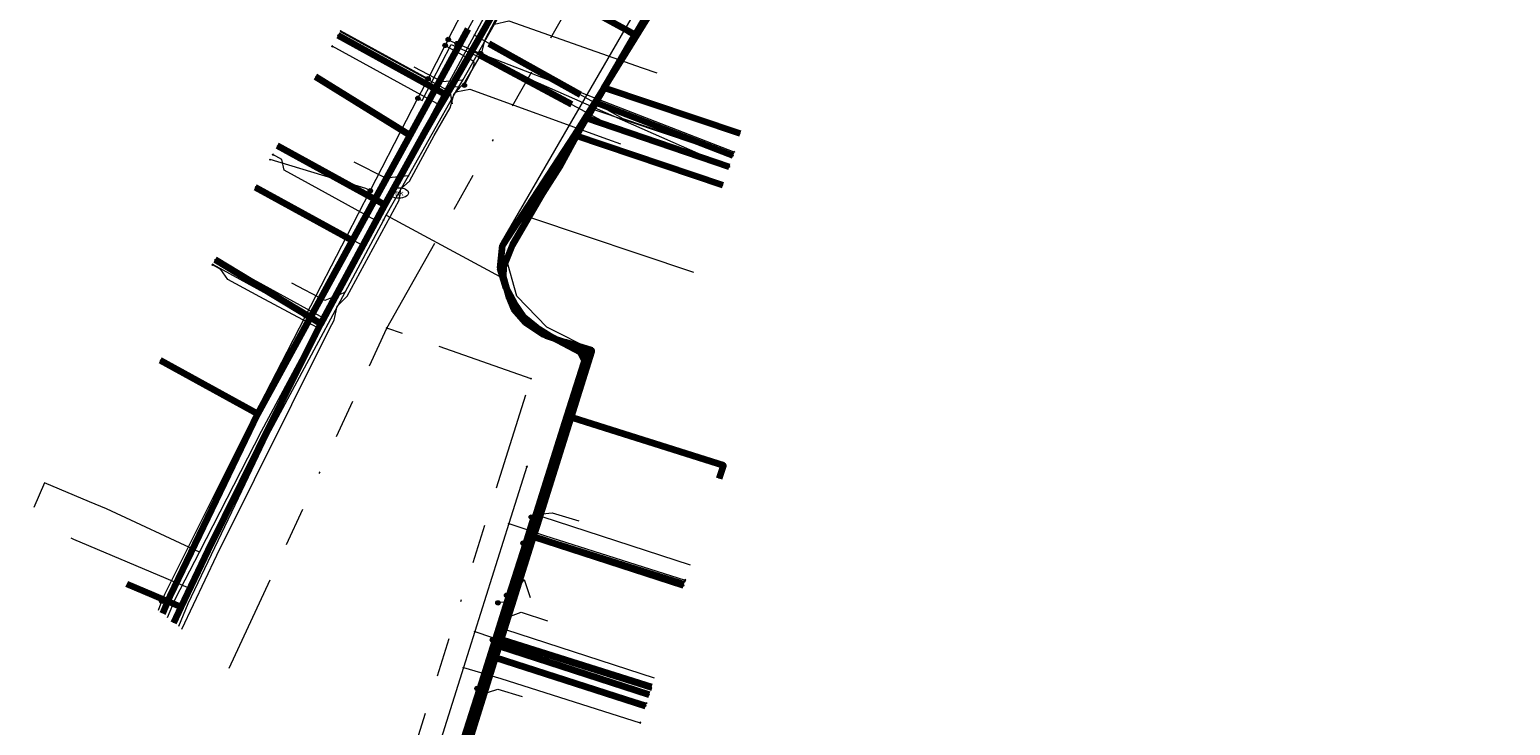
# Model space of a CAD drawing. Header units: metres. Extents: x 98902 to 136161, y 449037 to 499677.
# Tile 83 of 200: x 113456 to 113532, y 483110 to 483146. Entities that reach past the tile are written whole.
import ezdxf
from ezdxf.enums import TextEntityAlignment as Align
from ezdxf.lldxf.tags import DXFTag

# ---------------------------------------------------------------- set-up
doc = ezdxf.new("R2010")
doc.units = ezdxf.units.M
doc.linetypes.add('RI-OVERIG', pattern=[17, 5, -2, 2, -2, 0, -2, 2, -2])
for name, color, linetype, lineweight in [('B-WE-KL-DATA-G', 90, 'KL-DATA-N', 18), ('B-WE-KL-DATA_HULPSTUK-S', 90, 'Continuous', 25), ('B-WE-KL-DATA_KABELBED-G', 90, 'Continuous', 100), ('B-WE-KL-ET_LS-G', 190, 'KL-LS-N', 18), ('B-WE-KL-ET_LS_HULPSTUK-S', 190, 'Continuous', 25), ('B-WE-KL-GAS_LD-G', 50, 'KL-GAS-LD-N', 18), ('B-WE-KL-GAS_LD_HULPSTUK-S', 50, 'Continuous', 25), ('B-WE-KL-GAS_LD_MANTELBUIS-G', 50, 'Continuous', 100), ('B-WE-KL-WATER-G', 170, 'KL-WATER-N', 18), ('B-WE-KL-WATER-S', 170, 'Continuous', 25), ('B-WE-KL-WATER_HULPSTUK-S', 170, 'Continuous', 25), ('B-WE-RI-VRIJVERVAL-G', 210, 'RI-OVERIG', 18), ('B-WE-RI-VRIJVERVAL_HULPSTUK-S', 210, 'Continuous', 25)]:
    doc.layers.add(name, color=color, linetype=linetype, lineweight=lineweight)
doc.styles.add('NLCS-ISO', font='NLCS-ISO.ttf')
doc.styles.get("Standard").update_dxf_attribs({"font": 'arial.ttf'})
tags = doc.linetypes.add('KL-DATA-N', pattern='A,4,-1,[101,NLCS.SHX,S=0.5,R=0,X=0,Y=0],-1,4,-1,["D",Standard,S=1,R=0,X=-0.25,Y=-0.5],-1.5', length=12.5).pattern_tags.tags
tags[18] = DXFTag(74, 10)
tags = doc.linetypes.add('KL-GAS-LD-N', pattern='A,4,-1,[69,NLCS.SHX,S=0.5,R=0,X=0,Y=0],-1,4,-1,["L",Standard,S=1,R=0,X=0.25,Y=-0.5],-2', length=13).pattern_tags.tags
tags[18] = DXFTag(74, 10)
tags = doc.linetypes.add('KL-LS-N', pattern='A,4,-1,[103,NLCS.SHX,S=0.75,R=0,X=0,Y=0],-1,4,-1,["L",Standard,S=1,R=0,X=0,Y=-0.5],-2', length=13).pattern_tags.tags
tags[18] = DXFTag(74, 10)
doc.linetypes.add('KL-WATER-N', pattern='A,7,-0.5,[168,NLCS.SHX,S=0.75,R=0,X=0.75,Y=0],-2', length=9.5)

# ---------------------------------------------------------------- blocks, each defined once
blk = doc.blocks.new('SKL-WTB_HULP_OVERIG-SO')
at = {"color": 0, "linetype": 'ByBlock', "lineweight": 18}
for points in [[(-0.14, 0.14), (0.14, -0.14)], [(0.14, 0.14), (-0.14, -0.14)]]:
    blk.add_lwpolyline(points, dxfattribs=at)
at = {"color": 0, "linetype": 'ByBlock', "lineweight": 18, "style": 'NLCS-ISO', "flags": 1}
for tag, p in [('TYPE', (1.5, 0)), ('OMSCHRIJVING', (1.5, -3)), ('LABEL', (1.5, -1.5))]:
    blk.add_attdef(tag, p, '', height=1, dxfattribs=at)
blk = doc.blocks.new('SKL-WATER_BRANDKRAAN_BRANDPUT-SO')
at = {"color": 0, "linetype": 'ByBlock', "lineweight": 18}
blk.add_ellipse((0, 0), major_axis=(2.5, 0), ratio=0.54, dxfattribs=at)
at = {"color": 0, "linetype": 'ByBlock', "lineweight": 18, "style": 'NLCS-ISO'}
blk.add_text('bk', height=1.5, dxfattribs=at).set_placement((0.16, 0), align=Align.MIDDLE_CENTER)
blk = doc.blocks.new('SKL-WTB_HULP_MOF-SO')
at = {"linetype": 'ByBlock', "lineweight": 18}
h = blk.add_hatch(color=0, dxfattribs=at)
h.dxf.hatch_style = 1
h.paths.add_polyline_path([(-0.5625, 0, 1), (0.5625, 0, 1)])
at = {"color": 0, "linetype": 'ByBlock', "lineweight": 18}
blk.add_circle((0, 0), 0.5625, dxfattribs=at)
at = {"color": 0, "linetype": 'ByBlock', "lineweight": 18, "style": 'NLCS-ISO', "flags": 1}
for tag, p in [('TYPE', (1.5, 0)), ('OMSCHRIJVING', (1.5, -3)), ('LABEL', (1.5, -1.5))]:
    blk.add_attdef(tag, p, '', height=1, dxfattribs=at)
blk = doc.blocks.new('SRI-HULP_OVERIG-SO')
at = {"color": 0, "linetype": 'ByBlock', "lineweight": 18}
for points in [[(-0.14, 0.14), (0.14, -0.14)], [(0.14, 0.14), (-0.14, -0.14)]]:
    blk.add_lwpolyline(points, dxfattribs=at)
at = {"color": 0, "linetype": 'ByBlock', "lineweight": 18, "style": 'NLCS-ISO', "flags": 1}
for tag, p in [('TYPE', (1.5, 0)), ('OMSCHRIJVING', (1.5, -3)), ('LABEL', (1.5, -1.5))]:
    blk.add_attdef(tag, p, '', height=1, dxfattribs=at)

msp = doc.modelspace()

# ---------------------------------------------------------------- linework, layer by layer
at = {"layer": 'B-WE-KL-DATA-G', "flags": 128}
for points in [[(113535.736, 483055.776), (113537.273, 483064.992), (113543.547, 483102.626), (113545.789, 483116.078), (113547.565, 483115.791), (113549.983, 483115.399), (113551.74, 483125.68), (113554.063, 483139.264), (113555.126, 483145.481), (113557.287, 483158.117), (113523.788, 483168.309), (113520.53, 483169.303), (113513.739, 483171.376), (113506.539, 483173.574), (113505.581, 483173.498), (113503.734, 483172.981), (113502.906, 483172.333), (113502.534, 483171.939), (113500.921, 483169.213), (113499.883, 483167.46), (113499.177, 483166.266), (113498.47, 483165.072), (113497.786, 483163.916), (113497.202, 483162.93), (113493.983, 483157.491), (113492.651, 483155.241), (113485.853, 483159.265), (113480.133, 483149.324), (113478.277, 483145.936), (113475.299, 483140.497), (113472.339, 483135.092), (113467.475, 483126.209), (113462.974, 483116.85), (113462.597, 483115.959)], [(113494.241, 483157.339), (113493.983, 483157.491), (113492.651, 483155.241), (113485.853, 483159.265), (113480.133, 483149.324), (113478.277, 483145.936), (113475.299, 483140.497), (113472.339, 483135.092), (113467.475, 483126.209), (113462.475, 483128.947)], [(113494.241, 483157.339), (113493.983, 483157.491), (113492.651, 483155.241), (113485.853, 483159.265), (113480.133, 483149.324), (113478.277, 483145.936), (113475.299, 483140.497), (113472.339, 483135.092), (113467.475, 483126.209), (113462.974, 483116.85), (113462.597, 483115.959)], [(113494.241, 483157.339), (113493.983, 483157.491), (113492.651, 483155.241), (113485.853, 483159.265), (113480.133, 483149.324), (113478.277, 483145.936), (113475.299, 483140.497), (113472.339, 483135.092), (113467.475, 483126.209), (113462.974, 483116.85), (113462.597, 483115.959)], [(113494.241, 483157.339), (113493.983, 483157.491), (113492.651, 483155.241), (113485.853, 483159.265), (113480.133, 483149.324), (113478.277, 483145.936), (113475.299, 483140.497), (113472.339, 483135.092), (113467.339, 483137.83)], [(113494.241, 483157.339), (113493.983, 483157.491), (113492.651, 483155.241), (113485.853, 483159.265), (113480.133, 483149.324), (113478.277, 483145.936), (113475.299, 483140.497), (113470.444, 483143.499)], [(113485.33, 483104.771), (113477.415, 483107.27), (113478.138, 483109.56), (113479.757, 483114.688), (113483.358, 483126.09), (113484.338, 483129.192), (113482.595, 483130.111), (113481.772, 483130.631), (113481.142, 483131.147), (113480.661, 483131.838), (113480.227, 483132.669), (113479.913, 483133.664), (113480.026, 483134.832), (113483.723, 483140.484), (113485.257, 483142.922), (113487.692, 483146.861), (113492.651, 483155.241), (113493.983, 483157.491), (113494.241, 483157.339)], [(113494.241, 483157.339), (113493.983, 483157.491), (113492.651, 483155.241), (113487.692, 483146.861), (113485.257, 483142.922), (113483.723, 483140.484), (113480.026, 483134.832), (113479.913, 483133.664), (113480.227, 483132.669), (113480.661, 483131.838), (113481.142, 483131.147), (113481.772, 483130.631), (113482.595, 483130.111), (113484.338, 483129.192), (113483.358, 483126.09), (113479.757, 483114.688), (113478.138, 483109.56), (113486.052, 483107.059), (113486.057, 483107.057)], [(113494.241, 483157.339), (113493.983, 483157.491), (113492.651, 483155.241), (113487.692, 483146.861), (113485.257, 483142.922), (113483.723, 483140.484), (113480.026, 483134.832), (113479.913, 483133.664), (113480.227, 483132.669), (113480.661, 483131.838), (113481.142, 483131.147), (113481.772, 483130.631), (113482.595, 483130.111), (113484.338, 483129.192), (113483.358, 483126.09), (113479.757, 483114.688), (113487.673, 483112.189)], [(113491.157, 483122.893), (113491.368, 483123.56), (113483.358, 483126.09), (113484.338, 483129.192), (113482.595, 483130.111), (113481.772, 483130.631), (113481.142, 483131.147), (113480.661, 483131.838), (113480.227, 483132.669), (113479.913, 483133.664), (113480.026, 483134.832), (113483.723, 483140.484), (113485.257, 483142.922), (113487.692, 483146.861), (113492.651, 483155.241), (113493.983, 483157.491), (113494.241, 483157.339)], [(113494.241, 483157.339), (113493.983, 483157.491), (113492.651, 483155.241), (113487.692, 483146.861), (113485.257, 483142.922), (113483.723, 483140.484), (113491.337, 483137.927), (113491.342, 483137.925)], [(113494.241, 483157.339), (113493.983, 483157.491), (113492.651, 483155.241), (113487.692, 483146.861), (113485.257, 483142.922), (113492.228, 483140.581), (113492.233, 483140.579)], [(113478.252, 483144.64), (113479.634, 483146.813)], [(113471.708, 483145.806), (113477.174, 483142.812)], [(113477.174, 483142.812), (113478.252, 483144.64)], [(113472.781, 483134.878), (113477.174, 483142.812)], [(113483.087, 483138.817), (113484.719, 483141.803)], [(113484.719, 483141.803), (113491.836, 483139.413)], [(113481.475, 483136.269), (113483.087, 483138.817)], [(113467.351, 483137.851), (113472.781, 483134.878)], [(113482.044, 483120.939), (113483.725, 483126.1), (113484.747, 483129.412), (113482.313, 483130.64), (113480.76, 483132.23), (113480.199, 483134.251), (113481.475, 483136.269)], [(113481.475, 483136.269), (113489.838, 483133.461)], [(113465.321, 483134.142), (113470.874, 483131.101)], [(113471.847, 483133.035), (113472.781, 483134.878)], [(113470.874, 483131.101), (113471.847, 483133.035)], [(113463.977, 483117.26), (113466.754, 483122.973), (113470.874, 483131.101)], [(113480.994, 483117.668), (113481.892, 483120.471), (113482.044, 483120.939)], [(113482.044, 483120.939), (113489.654, 483118.461)], [(113457.879, 483119.841), (113458.026, 483119.781), (113463.977, 483117.26)], [(113480.186, 483115.145), (113480.994, 483117.668)], [(113463.175, 483115.484), (113463.977, 483117.26)], [(113479.387, 483112.907), (113480.186, 483115.145)], [(113480.186, 483115.145), (113487.823, 483112.665)], [(113478.544, 483110.094), (113479.387, 483112.907)]]:
    msp.add_lwpolyline(points, dxfattribs=at)
at = {"layer": 'B-WE-KL-DATA_KABELBED-G', "flags": 128}
for points in [[(113485.257, 483142.922), (113487.692, 483146.861), (113492.651, 483155.241)], [(113489.367, 483149.961), (113486.845, 483145.64), (113486.845, 483145.64)], [(113468.368, 483126.135), (113468.466, 483126.333), (113470.422, 483130.237), (113470.712, 483130.816), (113471.685, 483132.624), (113473.381, 483135.775), (113474.003, 483136.91), (113476.1, 483140.733), (113476.651, 483141.679), (113477.156, 483142.546), (113478.412, 483144.702), (113480.066, 483147.633), (113480.185, 483147.844), (113480.822, 483148.943)], [(113480.823, 483148.943), (113481.622, 483148.506), (113486.523, 483145.819), (113486.845, 483145.64), (113486.846, 483145.64)], [(113476.651, 483141.679), (113477.156, 483142.546), (113471.597, 483145.603)], [(113475.299, 483140.497), (113478.277, 483145.936)], [(113476.733, 483104.327), (113477.38, 483106.387), (113478.013, 483108.403), (113479.68, 483113.713), (113479.774, 483114.012), (113479.867, 483114.309), (113481.628, 483119.917), (113481.804, 483120.478), (113484.609, 483129.412), (113484.618, 483129.444), (113483.239, 483129.88), (113482.27, 483130.202), (113482.171, 483130.249), (113481.212, 483130.882), (113480.612, 483131.568), (113480.393, 483132.12), (113480.077, 483133.207), (113480.094, 483133.74), (113480.552, 483134.854), (113484.35, 483141.364), (113484.816, 483142.163), (113486.845, 483145.64)], [(113470.444, 483143.499), (113475.299, 483140.497)], [(113483.723, 483140.484), (113485.257, 483142.922)], [(113492.228, 483140.581), (113485.257, 483142.922)], [(113484.816, 483142.163), (113484.35, 483141.364), (113491.655, 483138.874)], [(113484.816, 483142.163), (113491.847, 483139.444)], [(113472.339, 483135.092), (113475.299, 483140.497)], [(113483.358, 483126.09), (113484.338, 483129.192), (113482.595, 483130.111), (113481.772, 483130.631), (113481.142, 483131.147), (113480.661, 483131.838), (113480.227, 483132.669), (113479.913, 483133.664), (113480.026, 483134.832), (113483.723, 483140.484)], [(113491.337, 483137.927), (113483.723, 483140.484)], [(113492.233, 483140.579), (113492.228, 483140.581)], [(113471.685, 483132.624), (113473.381, 483135.775), (113474.003, 483136.91), (113468.492, 483139.935)], [(113467.339, 483137.83), (113472.339, 483135.092)], [(113491.342, 483137.925), (113491.337, 483137.927)], [(113467.475, 483126.209), (113472.339, 483135.092)], [(113470.422, 483130.237), (113470.712, 483130.816), (113465.292, 483134.09)], [(113462.475, 483128.947), (113467.475, 483126.209)], [(113462.597, 483115.959), (113462.974, 483116.85), (113467.475, 483126.209)], [(113463.17, 483115.488), (113463.552, 483116.292), (113464.93, 483119.198), (113468.368, 483126.135)], [(113479.757, 483114.688), (113483.358, 483126.09)], [(113491.157, 483122.893), (113491.368, 483123.56), (113483.358, 483126.09)], [(113481.804, 483120.478), (113481.628, 483119.917), (113489.322, 483117.412)], [(113463.17, 483115.488), (113463.552, 483116.292), (113460.763, 483117.468)], [(113478.138, 483109.56), (113479.757, 483114.688)], [(113487.673, 483112.189), (113479.757, 483114.688)], [(113479.774, 483114.012), (113479.68, 483113.713), (113487.372, 483111.235)], [(113479.774, 483114.012), (113479.867, 483114.309), (113487.552, 483111.807)]]:
    msp.add_lwpolyline(points, dxfattribs=at)
at = {"layer": 'B-WE-KL-ET_LS-G', "flags": 128}
for points in [[(113463.574, 483115.155), (113465.379, 483118.964), (113471.154, 483130.567), (113471.392, 483131.007), (113471.551, 483131.718), (113472.061, 483132.237), (113474.734, 483137.158), (113474.821, 483137.737), (113475.259, 483138.125), (113476.534, 483140.47), (113477.349, 483141.883), (113477.549, 483142.629), (113478.099, 483143.182), (113478.949, 483144.655), (113479.149, 483145.401), (113483.858, 483154.361), (113492.024, 483167.993), (113496.092, 483174.782), (113496.459, 483175.673), (113496.567, 483176.356), (113459.855, 483209.353), (113458.832, 483208.22), (113457.289, 483209.612), (113414.27, 483161.275), (113413.269, 483160.157), (113413.716, 483159.757), (113414.586, 483160.729), (113413.741, 483161.533), (113410.938, 483158.467)], [(113462.375, 483116.141), (113462.555, 483116.594), (113462.7, 483116.96), (113467.05, 483125.64), (113468.98, 483129.38), (113469.943, 483131.24), (113472.05, 483135.31), (113473.248, 483137.636), (113475.11, 483141.25), (113475.696, 483142.38), (113475.96, 483142.89), (113475.97, 483142.9), (113476.215, 483143.377), (113477.08, 483145.06), (113477.09, 483145.07), (113477.09, 483145.09), (113477.1, 483145.1), (113477.251, 483145.393), (113478.18, 483147.2), (113479.236, 483149.245), (113479.44, 483149.64), (113480.1, 483150.69), (113488.76, 483164.49), (113489.852, 483166.233), (113490.307, 483166.959), (113490.453, 483167.191), (113491.58, 483168.99), (113491.59, 483169), (113492.18, 483170.31), (113492.19, 483170.31), (113492.57, 483170.74), (113492.58, 483170.75), (113495.24, 483177.81), (113495.27, 483177.84), (113503.55, 483186.77)], [(113577.013, 483149.826), (113577.102, 483150.445), (113563.976, 483152.753), (113564.502, 483156.591), (113558.466, 483158.402), (113540.616, 483163.769), (113540.301, 483163.862), (113519.142, 483170.095), (113517.793, 483170.492), (113504.392, 483174.544), (113501.99, 483172.704), (113493.654, 483158.589), (113479.956, 483134.982), (113479.886, 483134.245), (113480.012, 483133.354), (113480.306, 483132.424), (113480.712, 483131.647), (113481.147, 483131.022), (113481.715, 483130.557), (113482.504, 483130.059), (113483.879, 483129.333), (113484.118, 483128.868), (113484.256, 483128.344), (113483.21, 483125.192), (113480.139, 483115.459), (113476.647, 483104.398)], [(113476.215, 483143.377), (113475.993, 483143.491), (113471.724, 483145.835)], [(113475.696, 483142.38), (113475.918, 483142.265), (113477.403, 483145.143), (113491.652, 483138.865)], [(113477.09, 483145.09), (113478.49, 483144.31), (113478.57, 483144.22), (113478.57, 483144.11), (113478.5, 483143.91), (113478.06, 483143.03), (113478.08, 483143.06), (113478.08, 483143.05)], [(113477.251, 483145.393), (113477.473, 483145.278), (113477.705, 483145.183)], [(113477.705, 483145.183), (113478.912, 483144.671)], [(113478.912, 483144.671), (113491.91, 483139.633)], [(113477.859, 483142.936), (113477.271, 483143.023), (113477.458, 483142.095)], [(113473.248, 483137.636), (113473.026, 483137.751), (113468.109, 483139.235)], [(113469.943, 483131.24), (113469.721, 483131.355), (113465.165, 483133.859)], [(113476.363, 483104.632), (113477.675, 483108.783), (113477.8, 483109.18), (113478.73, 483112.12), (113479.519, 483114.613), (113479.55, 483114.71), (113480.24, 483116.9), (113481.088, 483119.571), (113481.3, 483120.24), (113481.51, 483120.91)], [(113481.088, 483119.571), (113481.326, 483119.495), (113481.514, 483120.087), (113489.383, 483117.603)], [(113480.608, 483116.947), (113481.15, 483117.703), (113481.444, 483116.783)], [(113462.555, 483116.594), (113462.322, 483116.686), (113461.063, 483117.221)], [(113480.24, 483116.9), (113480.23, 483116.56), (113479.81, 483116.52), (113479.8, 483116.51)], [(113479.519, 483114.613), (113479.758, 483114.538), (113487.63, 483112.052)], [(113478.73, 483112.12), (113478.969, 483112.045), (113479.542, 483113.856), (113487.414, 483111.368)]]:
    msp.add_lwpolyline(points, dxfattribs=at)
at = {"layer": 'B-WE-KL-GAS_LD-G', "flags": 128}
for points in [[(113462.84, 483115.759), (113463.252, 483116.734), (113464.478, 483119.116), (113467.666, 483125.308), (113470.524, 483130.621), (113473.493, 483136.139), (113476.697, 483142.094), (113478.232, 483144.946), (113478.591, 483145.614), (113480.484, 483149.133), (113480.996, 483150.002), (113491.369, 483167.595), (113492.694, 483169.841), (113495.235, 483173.488)], [(113478.591, 483145.614), (113486.205, 483141.348), (113488.436, 483140.599), (113491.85, 483139.453)], [(113476.697, 483142.094), (113475.879, 483142.534), (113471.292, 483145.047)], [(113478.232, 483144.946), (113485.748, 483140.902), (113487.911, 483140.175), (113491.669, 483138.913)], [(113473.493, 483136.139), (113470.602, 483137.722), (113468.83, 483138.692), (113468.712, 483139.238), (113468.249, 483139.491)], [(113470.524, 483130.621), (113467.579, 483132.205), (113465.946, 483133.084), (113465.58, 483133.608), (113465.155, 483133.841)], [(113481.28, 483123.495), (113480.358, 483120.577), (113478.611, 483115.045), (113478.025, 483113.189), (113476.384, 483107.991), (113475.538, 483105.311)], [(113464.478, 483119.116), (113459.715, 483121.327), (113458.838, 483121.698), (113456.536, 483122.672), (113455.994, 483121.393)], [(113480.358, 483120.577), (113482.181, 483119.96), (113489.407, 483117.679)], [(113478.611, 483115.045), (113480.324, 483114.466), (113487.66, 483112.149)], [(113478.025, 483113.189), (113479.949, 483112.625), (113487.097, 483110.367)]]:
    msp.add_lwpolyline(points, dxfattribs=at)
at = {"layer": 'B-WE-KL-GAS_LD_MANTELBUIS-G', "flags": 128}
for points in [[(113479.339, 483145.195), (113484.026, 483142.569)], [(113478.823, 483144.628), (113483.574, 483142.071)]]:
    msp.add_lwpolyline(points, dxfattribs=at)
at = {"layer": 'B-WE-KL-WATER-G', "flags": 128}
for points in [[(113473.919, 483136.133), (113474.067, 483136.394), (113474.709, 483137.527), (113475.202, 483138.396), (113477.645, 483142.706), (113477.99, 483143.315), (113479.618, 483146.186), (113481.097, 483148.796), (113481.518, 483149.494), (113491.058, 483165.272), (113491.161, 483165.443), (113495.439, 483172.517)], [(113479.618, 483146.186), (113480.366, 483146.353), (113487.203, 483143.949), (113487.953, 483143.685)], [(113477.99, 483143.315), (113476.934, 483143.229), (113475.494, 483143.981)], [(113477.645, 483142.706), (113478.36, 483142.844), (113485.418, 483140.287), (113486.09, 483140.043)], [(113475.202, 483138.396), (113474.054, 483138.283), (113472.426, 483139.097)], [(113473.919, 483136.133), (113471.936, 483132.431), (113468.016, 483125.115), (113463.895, 483116.46), (113463.406, 483115.294)], [(113474.067, 483136.394), (113480.11, 483133.132), (113480.346, 483132.226), (113480.74, 483131.439), (113481.41, 483130.769), (113482.591, 483130.06), (113483.339, 483129.666), (113483.694, 483129.489), (113483.97, 483129.292), (113484.117, 483129.016), (113484.107, 483128.682), (113483.147, 483125.422), (113481.762, 483121.036), (113480.076, 483115.696), (113478.841, 483111.786), (113477.181, 483106.527), (113476.537, 483104.488)], [(113471.936, 483132.431), (113470.923, 483132.021), (113469.232, 483132.898)], [(113481.762, 483121.036), (113482.578, 483121.134), (113483.947, 483120.72)], [(113480.076, 483115.696), (113480.997, 483116.026), (113482.35, 483115.585)], [(113478.841, 483111.786), (113479.796, 483112.093), (113481.035, 483111.703)]]:
    msp.add_lwpolyline(points, dxfattribs=at)
at = {"layer": 'B-WE-RI-VRIJVERVAL-G', "flags": 128}
for points in [[(113474.1, 483130.6), (113487, 483153.4)], [(113466, 483113.159), (113474.1, 483130.6)], [(113481.5, 483128), (113474.1, 483130.6)], [(113474.583, 483106.096), (113481.5, 483128)]]:
    msp.add_lwpolyline(points, dxfattribs=at)

# ---------------------------------------------------------------- block references
at = {"layer": 'B-WE-KL-DATA_HULPSTUK-S', "xscale": 0.2, "yscale": 0.2, "zscale": 0.2}
for name, p in [('SKL-WTB_HULP_OVERIG-SO', (113471.597, 483145.603)), ('SKL-WTB_HULP_OVERIG-SO', (113486.845, 483145.64)), ('SKL-WTB_HULP_OVERIG-SO', (113486.845, 483145.64)), ('SKL-WTB_HULP_OVERIG-SO', (113486.846, 483145.64)), ('SKL-WTB_HULP_OVERIG-SO', (113478.252, 483144.64)), ('SKL-WTB_HULP_MOF-SO', (113476.651, 483141.679)), ('SKL-WTB_HULP_OVERIG-SO', (113484.719, 483141.803)), ('SKL-WTB_HULP_MOF-SO', (113484.816, 483142.163)), ('SKL-WTB_HULP_OVERIG-SO', (113484.816, 483142.163)), ('SKL-WTB_HULP_OVERIG-SO', (113484.816, 483142.163)), ('SKL-WTB_HULP_OVERIG-SO', (113476.651, 483141.679)), ('SKL-WTB_HULP_OVERIG-SO', (113468.492, 483139.935)), ('SKL-WTB_HULP_OVERIG-SO', (113491.847, 483139.444)), ('SKL-WTB_HULP_OVERIG-SO', (113483.087, 483138.817)), ('SKL-WTB_HULP_OVERIG-SO', (113491.655, 483138.874)), ('SKL-WTB_HULP_OVERIG-SO', (113465.292, 483134.09)), ('SKL-WTB_HULP_MOF-SO', (113471.685, 483132.624)), ('SKL-WTB_HULP_OVERIG-SO', (113471.685, 483132.624)), ('SKL-WTB_HULP_OVERIG-SO', (113471.848, 483133.035)), ('SKL-WTB_HULP_MOF-SO', (113470.422, 483130.237)), ('SKL-WTB_HULP_OVERIG-SO', (113470.422, 483130.237)), ('SKL-WTB_HULP_OVERIG-SO', (113468.368, 483126.135)), ('SKL-WTB_HULP_OVERIG-SO', (113468.368, 483126.135)), ('SKL-WTB_HULP_MOF-SO', (113481.804, 483120.478)), ('SKL-WTB_HULP_OVERIG-SO', (113481.804, 483120.478)), ('SKL-WTB_HULP_OVERIG-SO', (113480.994, 483117.668)), ('SKL-WTB_HULP_OVERIG-SO', (113489.322, 483117.412)), ('SKL-WTB_HULP_MOF-SO', (113479.774, 483114.012)), ('SKL-WTB_HULP_OVERIG-SO', (113479.774, 483114.012)), ('SKL-WTB_HULP_OVERIG-SO', (113479.774, 483114.012)), ('SKL-WTB_HULP_OVERIG-SO', (113487.552, 483111.807)), ('SKL-WTB_HULP_OVERIG-SO', (113487.372, 483111.235))]:
    msp.add_blockref(name, p, dxfattribs=at)
at = {"layer": 'B-WE-KL-ET_LS_HULPSTUK-S', "xscale": 0.2, "yscale": 0.2, "zscale": 0.2}
for name, p in [('SKL-WTB_HULP_OVERIG-SO', (113471.724, 483145.835)), ('SKL-WTB_HULP_MOF-SO', (113477.09, 483145.09)), ('SKL-WTB_HULP_MOF-SO', (113477.251, 483145.393)), ('SKL-WTB_HULP_MOF-SO', (113477.705, 483145.183)), ('SKL-WTB_HULP_MOF-SO', (113478.912, 483144.671)), ('SKL-WTB_HULP_MOF-SO', (113476.215, 483143.377)), ('SKL-WTB_HULP_MOF-SO', (113478.08, 483143.05)), ('SKL-WTB_HULP_MOF-SO', (113475.696, 483142.38)), ('SKL-WTB_HULP_OVERIG-SO', (113491.91, 483139.633)), ('SKL-WTB_HULP_OVERIG-SO', (113468.109, 483139.235)), ('SKL-WTB_HULP_OVERIG-SO', (113491.652, 483138.865)), ('SKL-WTB_HULP_MOF-SO', (113473.248, 483137.636)), ('SKL-WTB_HULP_OVERIG-SO', (113465.165, 483133.859)), ('SKL-WTB_HULP_MOF-SO', (113469.943, 483131.24)), ('SKL-WTB_HULP_MOF-SO', (113481.51, 483120.91)), ('SKL-WTB_HULP_MOF-SO', (113481.088, 483119.571)), ('SKL-WTB_HULP_OVERIG-SO', (113489.383, 483117.603)), ('SKL-WTB_HULP_MOF-SO', (113462.555, 483116.594)), ('SKL-WTB_HULP_MOF-SO', (113480.24, 483116.9)), ('SKL-WTB_HULP_MOF-SO', (113479.8, 483116.51)), ('SKL-WTB_HULP_MOF-SO', (113479.519, 483114.613)), ('SKL-WTB_HULP_MOF-SO', (113478.73, 483112.12)), ('SKL-WTB_HULP_OVERIG-SO', (113487.414, 483111.368)), ('SKL-WTB_HULP_OVERIG-SO', (113487.63, 483112.052))]:
    msp.add_blockref(name, p, dxfattribs=at)
at = {"layer": 'B-WE-KL-GAS_LD_HULPSTUK-S', "xscale": 0.2, "yscale": 0.2, "zscale": 0.2}
for p in [(113478.591, 483145.614), (113471.292, 483145.047), (113478.232, 483144.946), (113476.697, 483142.094), (113468.249, 483139.491), (113491.85, 483139.453), (113491.669, 483138.913), (113473.493, 483136.139), (113465.155, 483133.841), (113470.524, 483130.621), (113481.28, 483123.495), (113480.358, 483120.577), (113464.478, 483119.116), (113489.407, 483117.679), (113478.611, 483115.045), (113478.025, 483113.189), (113487.66, 483112.149), (113487.097, 483110.367)]:
    msp.add_blockref('SKL-WTB_HULP_OVERIG-SO', p, dxfattribs=at)
at = {"layer": 'B-WE-KL-WATER-S', "xscale": 0.2, "yscale": 0.2, "zscale": 0.2}
msp.add_blockref('SKL-WATER_BRANDKRAAN_BRANDPUT-SO', (113474.709, 483137.527), dxfattribs=at)
at = {"layer": 'B-WE-KL-WATER_HULPSTUK-S', "xscale": 0.2, "yscale": 0.2, "zscale": 0.2}
for p in [(113477.99, 483143.315), (113477.645, 483142.706), (113475.202, 483138.396), (113474.067, 483136.394), (113473.919, 483136.133), (113471.936, 483132.431), (113481.762, 483121.036), (113480.076, 483115.696), (113478.841, 483111.786)]:
    msp.add_blockref('SKL-WTB_HULP_OVERIG-SO', p, dxfattribs=at)
at = {"layer": 'B-WE-RI-VRIJVERVAL_HULPSTUK-S', "xscale": 0.2, "yscale": 0.2, "zscale": 0.2}
for p in [(113474.1, 483130.6), (113481.5, 483128)]:
    msp.add_blockref('SRI-HULP_OVERIG-SO', p, dxfattribs=at)

doc.saveas('drawing.dxf')
